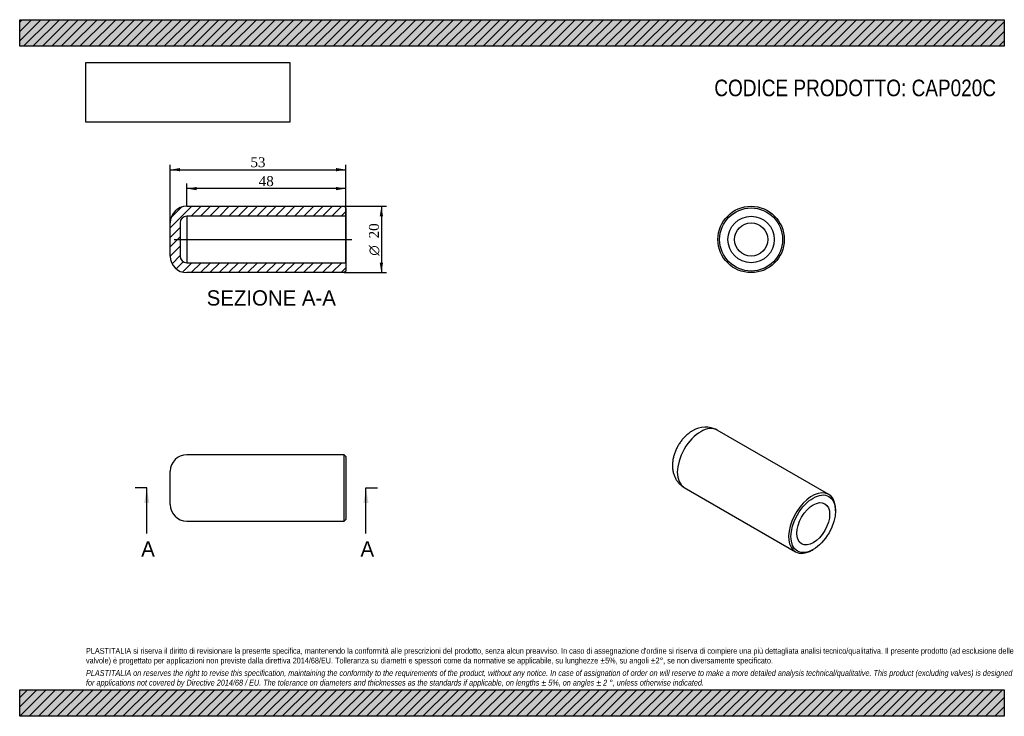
# Model space of a CAD drawing. Header units: millimetres. Extents: x 0 to 297, y 0 to 210.
import ezdxf
from ezdxf.enums import TextEntityAlignment as Align
from ezdxf.lldxf.tags import DXFTag

# ---------------------------------------------------------------- set-up
doc = ezdxf.new("R2010")
doc.units = ezdxf.units.MM
for name, color, linetype in [('CAP020C', 7, 'Continuous'), ('Default', 7, 'Continuous'), ('DV3_Default', 7, 'Continuous')]:
    doc.layers.add(name, color=color, linetype=linetype)
doc.styles.add('SEACAD_Solid_Edge_ANSI', font='seans.ttf')
doc.styles.add('SEACAD_Solid_Edge_ANSI1_Symbols', font='semeca1.ttf')
doc.styles.add('SEACAD_Times_New_Roman', font='times.ttf')
tags = doc.linetypes.add('CENTER2', pattern=[28.575, 19.05, -3.175, 3.175, -3.175]).pattern_tags.tags
tags[10:11] = [DXFTag(74, 4), DXFTag(75, 0), DXFTag(340, '0'), DXFTag(46, 0.0), DXFTag(50, 0.0), DXFTag(44, 0.0), DXFTag(45, 0.0)]
tags[8:9] = [DXFTag(74, 4), DXFTag(75, 0), DXFTag(340, '0'), DXFTag(46, 0.0), DXFTag(50, 0.0), DXFTag(44, 0.0), DXFTag(45, 0.0)]
tags[6:7] = [DXFTag(74, 4), DXFTag(75, 0), DXFTag(340, '0'), DXFTag(46, 0.0), DXFTag(50, 0.0), DXFTag(44, 0.0), DXFTag(45, 0.0)]
tags[4:5] = [DXFTag(74, 4), DXFTag(75, 0), DXFTag(340, '0'), DXFTag(46, 0.0), DXFTag(50, 0.0), DXFTag(44, 0.0), DXFTag(45, 0.0)]
doc.dimstyles.new('ANSImm', dxfattribs={"dimtxt": 3, "dimasz": 3, "dimexe": 1.5, "dimexo": 0, "dimgap": 0.75, "dimtad": 1, "dimdsep": 46, "dimtxsty": 'SEACAD_Times_New_Roman', "dimblk1": '_SE_FILLED', "dimblk2": '_SE_FILLED', "dimsah": 1, "dimcen": 1.5, "dimazin": 0, "dimtfac": 0.85, "dimtdec": 3, "dimtofl": 0, "dimtmove": 0, "dimatfit": 3, "dimfxl": 1, "dimarcsym": 0})
picture_1 = doc.add_image_def('image1.jpg', size_in_pixel=(4302, 1260))

# ---------------------------------------------------------------- blocks, each defined once
blk = doc.blocks.new('SE')
at = {"layer": 'CAP020C', "color": 7, "linetype": 'Continuous'}
for p, q in [((97.89, 78.86), (50.39, 78.86)), ((97.89, 58.86), (97.89, 78.86)), ((98.39, 78.36), (97.89, 78.86)), ((98.39, 78.36), (98.39, 59.36)), ((45.39, 63.86), (45.39, 73.86)), ((50.39, 58.86), (97.89, 58.86)), ((97.89, 58.86), (98.39, 59.36))]:
    blk.add_line(p, q, dxfattribs=at)
for centre, start, end in [((50.39, 73.86), 90, 180), ((50.39, 63.86), 180, 270)]:
    blk.add_arc(centre, 5, start, end, dxfattribs=at)
blk = doc.blocks.new('SE1')
at = {"layer": 'CAP020C', "color": 7, "linetype": 'Continuous'}
for p, q in [((244.02, 66.91), (210.43, 86.3)), ((200.43, 68.98), (234.02, 49.59)), ((246.09, 61.92), (246.09, 62.33)), ((239.02, 50.08), (239.37, 50.28))]:
    blk.add_line(p, q, dxfattribs=at)
blk.add_arc((206.89, 79.8), 7.39, 61.3813, 122.3531, dxfattribs=at)
for centre, start_param, end_param in [((205.43, 77.64), 3.141593, 6.283185), ((239.02, 58.25), 2.356194, 6.283185), ((239.02, 58.25), 0, 0.785398)]:
    blk.add_ellipse(centre, major_axis=(-5, -8.66), ratio=0.57735, start_param=start_param, end_param=end_param, dxfattribs=at)
for major_axis in [(4.75, 8.23), (-3.5, -6.06)]:
    blk.add_ellipse((239.37, 58.04), major_axis=major_axis, ratio=0.57735, dxfattribs=at)
blk.add_open_spline([(202.93, 86.05), (202.82, 85.98), (202.57, 85.84), (202.16, 85.56), (201.71, 85.23), (201.27, 84.87), (200.85, 84.48), (200.45, 84.07), (200.06, 83.64), (199.69, 83.2), (199.34, 82.73), (199.01, 82.26), (198.7, 81.76), (198.41, 81.26), (198.15, 80.74), (197.9, 80.21), (197.68, 79.67), (197.49, 79.12), (197.31, 78.56), (197.17, 78), (197.05, 77.43), (196.97, 76.85), (196.91, 76.27), (196.89, 75.7), (196.9, 75.12), (196.95, 74.56), (197.03, 74.01), (197.14, 73.47), (197.29, 72.95), (197.46, 72.45), (197.67, 71.97), (197.91, 71.52), (198.18, 71.09), (198.47, 70.68), (198.78, 70.31), (199.12, 69.95), (199.48, 69.63), (199.86, 69.34), (200.18, 69.12), (200.37, 69.02), (200.43, 68.98)], degree=3, knots=[0, 0, 0, 0, 0.017831, 0.045195, 0.072659, 0.100284, 0.127966, 0.15563, 0.183236, 0.210767, 0.238227, 0.265631, 0.293006, 0.320387, 0.347809, 0.375299, 0.402897, 0.430638, 0.458553, 0.486664, 0.514973, 0.543465, 0.572094, 0.600755, 0.629329, 0.657695, 0.685735, 0.713363, 0.740525, 0.767201, 0.793399, 0.819145, 0.844478, 0.869437, 0.894066, 0.918405, 0.942495, 0.966375, 0.99008, 1, 1, 1, 1], dxfattribs=at)
blk = doc.blocks.new('SE3')
at = {"color": 7, "linetype": 'Continuous', "style": 'SEACAD_Solid_Edge_ANSI'}
blk.add_text('A', height=4.6, dxfattribs=at).set_placement((36.66, 52.76), align=Align.TOP_LEFT)
blk = doc.blocks.new('SE4')
at = {"color": 7, "linetype": 'Continuous', "style": 'SEACAD_Solid_Edge_ANSI'}
blk.add_text('A', height=4.6, dxfattribs=at).set_placement((102.8, 52.76), align=Align.TOP_LEFT)
blk = doc.blocks.new('SEANNOT_GROUP')
at = {"linetype": 'Continuous'}
blk.add_hatch(color=7, dxfattribs=at).paths.add_polyline_path([(39.09, 64.26), (38.32, 68.86), (37.55, 64.26)])
at = {"color": 7, "linetype": 'Continuous'}
blk.add_lwpolyline([(38.32, 55.06), (38.32, 68.86)], dxfattribs=at)
blk = doc.blocks.new('SEANNOT_GROUP1')
at = {"linetype": 'Continuous'}
blk.add_hatch(color=7, dxfattribs=at).paths.add_polyline_path([(105.23, 64.26), (104.46, 68.86), (103.69, 64.26)])
at = {"color": 7, "linetype": 'Continuous'}
blk.add_lwpolyline([(104.46, 55.06), (104.46, 68.86)], dxfattribs=at)
blk = doc.blocks.new('SE2')
at = {"layer": 'Default', "color": 7, "linetype": 'CENTER2'}
for p, q in [((38.32, 68.86), (34.87, 68.86)), ((104.46, 68.86), (107.91, 68.86))]:
    blk.add_line(p, q, dxfattribs=at)
at = {"layer": 'Default', "color": 7, "linetype": 'CENTER2', "const_width": 0.0001}
blk.add_lwpolyline([(38.32, 68.86), (104.46, 68.86)], dxfattribs=at)
at = {"layer": 'Default'}
for name in ['SEANNOT_GROUP', 'SEANNOT_GROUP1', 'SE3', 'SE4']:
    blk.add_blockref(name, (0, 0), dxfattribs=at)
blk = doc.blocks.new('SE5')
at = {"layer": 'CAP020C', "linetype": 'Continuous'}
h = blk.add_hatch(dxfattribs=at)
h.set_pattern_fill('LINE', scale=0.62992, angle=45, style=0)
edge = h.paths.add_edge_path()
edge.add_line((98.39, 153.24), (97.89, 153.74))
edge.add_line((97.89, 153.74), (50.39, 153.74))
edge.add_arc((50.39, 148.74), 5, 90, 180)
edge.add_line((45.39, 148.74), (45.39, 138.74))
edge.add_arc((50.39, 138.74), 5, 180, 270)
edge.add_line((50.39, 133.74), (97.89, 133.74))
edge.add_line((97.89, 133.74), (98.39, 134.24))
edge.add_line((98.39, 134.24), (98.39, 136.74))
edge.add_line((98.39, 136.74), (50.39, 136.74))
edge.add_arc((50.39, 138.74), 2, 180, 270, ccw=False)
edge.add_line((48.39, 138.74), (48.39, 148.74))
edge.add_arc((50.39, 148.74), 2, 90, 180, ccw=False)
edge.add_line((50.39, 150.74), (98.39, 150.74))
edge.add_line((98.39, 150.74), (98.39, 153.24))
at = {"layer": 'CAP020C', "color": 7, "linetype": 'Continuous'}
for p, q in [((50.39, 153.74), (97.89, 153.74)), ((97.89, 153.74), (98.39, 153.24)), ((98.39, 153.24), (98.39, 150.74)), ((45.39, 138.74), (45.39, 148.74)), ((48.39, 148.74), (48.39, 138.74)), ((50.39, 150.74), (50.39, 136.74)), ((98.39, 150.74), (50.39, 150.74)), ((98.39, 150.74), (98.39, 136.74)), ((50.39, 136.74), (98.39, 136.74)), ((98.39, 136.74), (98.39, 134.24)), ((97.89, 133.74), (50.39, 133.74)), ((98.39, 134.24), (97.89, 133.74))]:
    blk.add_line(p, q, dxfattribs=at)
for centre, radius, start, end in [((50.39, 148.74), 5, 90, 180), ((50.39, 148.74), 2, 90, 180), ((50.39, 138.74), 5, 180, 270), ((50.39, 138.74), 2, 180, 270)]:
    blk.add_arc(centre, radius, start, end, dxfattribs=at)
at = {"layer": 'DV3_Default', "color": 7, "linetype": 'CENTER2'}
blk.add_line((46.64, 143.74), (100.14, 143.74), dxfattribs=at)
blk = doc.blocks.new('GDimGGroup')
at = {"layer": 'Default', "linetype": 'Continuous'}
for points in [[(109.6, 150.74), (109.1, 153.74), (108.6, 150.74)], [(109.6, 136.74), (108.6, 136.74), (109.1, 133.74)]]:
    blk.add_hatch(color=7, dxfattribs=at).paths.add_polyline_path(points)
at = {"layer": 'Default', "color": 7, "linetype": 'Continuous'}
for p, q in [((97.89, 153.74), (110.6, 153.74)), ((109.1, 153.74), (109.1, 133.74)), ((97.89, 133.74), (110.6, 133.74))]:
    blk.add_line(p, q, dxfattribs=at)
for s, style, p in [('20', 'SEACAD_Times_New_Roman', (105.35, 144.08)), ('O', 'SEACAD_Solid_Edge_ANSI1_Symbols', (105.35, 138.86))]:
    blk.add_text(s, height=3, rotation=90, dxfattribs=dict(at, style=style)).set_placement(p, align=Align.TOP_LEFT)
blk = doc.blocks.new('DMBLK1')
at = {"layer": 'Default', "linetype": 'Continuous'}
for points in [[(53.39, 159.59), (50.39, 159.09), (53.39, 158.59)], [(95.39, 159.59), (95.39, 158.59), (98.39, 159.09)]]:
    blk.add_hatch(color=7, dxfattribs=at).paths.add_polyline_path(points)
at = {"layer": 'Default', "color": 7, "linetype": 'Continuous'}
for p, q in [((50.39, 153.74), (50.39, 160.59)), ((98.39, 153.24), (98.39, 160.59)), ((98.39, 159.09), (50.39, 159.09))]:
    blk.add_line(p, q, dxfattribs=at)
at = {"layer": 'Default', "color": 7, "linetype": 'Continuous', "style": 'SEACAD_Times_New_Roman'}
blk.add_text('48', height=3, dxfattribs=at).set_placement((72.11, 162.84), align=Align.TOP_LEFT)
blk = doc.blocks.new('_SE_FILLED')
at = {"color": 0}
blk.add_line((0, 0), (-1, 0), dxfattribs=at)
blk.add_solid([(0, 0), (-1, -0.1665), (-1, 0.1665), (0, 0)], dxfattribs=at)
blk = doc.blocks.new('DMBLK2')
at = {"layer": 'Default', "linetype": 'Continuous'}
for points in [[(48.39, 165.29), (45.39, 164.79), (48.39, 164.29)], [(95.39, 165.29), (95.39, 164.29), (98.39, 164.79)]]:
    blk.add_hatch(color=7, dxfattribs=at).paths.add_polyline_path(points)
at = {"layer": 'Default', "color": 7, "linetype": 'Continuous'}
for p, q in [((45.39, 143.74), (45.39, 166.29)), ((45.39, 164.79), (98.39, 164.79)), ((98.39, 136.74), (98.39, 166.29))]:
    blk.add_line(p, q, dxfattribs=at)
at = {"layer": 'Default', "color": 7, "linetype": 'Continuous', "style": 'SEACAD_Times_New_Roman'}
blk.add_text('53', height=3, dxfattribs=at).set_placement((69.61, 168.54), align=Align.TOP_LEFT)
blk = doc.blocks.new('SE6')
at = {"layer": 'CAP020C', "color": 7, "linetype": 'Continuous'}
for radius in [10, 9.5, 7, 5]:
    blk.add_circle((220.63, 143.74), radius, dxfattribs=at)

msp = doc.modelspace()

# ---------------------------------------------------------------- hatches: boundary and pattern name
at = {"layer": 'Default', "linetype": 'Continuous'}
h = msp.add_hatch(dxfattribs=at)
h.set_pattern_fill('LINE', scale=0.62992, angle=45, style=0)
h.paths.add_polyline_path([(297, 202), (297, 210), (0, 210), (0, 202)])
for points in [[(297, 202), (297, 210), (0, 210), (0, 202)], [(297, 0), (297, 8), (0, 8), (0, 0)]]:
    msp.add_hatch(color=7, dxfattribs=at).paths.add_polyline_path(points)
h = msp.add_hatch(dxfattribs=at)
h.set_pattern_fill('LINE', scale=0.62992, angle=45, style=0)
h.paths.add_polyline_path([(297, 0), (297, 8), (0, 8), (0, 0)])

# ---------------------------------------------------------------- linework, layer by layer
at = {"layer": 'Default', "color": 7, "linetype": 'Continuous'}
for p, q in [((0, 210), (297, 210)), ((0, 202), (0, 210)), ((297, 210), (297, 202)), ((297, 202), (0, 202)), ((0, 8), (297, 8)), ((0, 0), (0, 8)), ((297, 8), (297, 0)), ((297, 0), (0, 0))]:
    msp.add_line(p, q, dxfattribs=at)

# ---------------------------------------------------------------- block references
at = {"layer": 'Default'}
for name in ['SE5', 'GDimGGroup', 'SE6', 'SE1', 'SE', 'SE2']:
    msp.add_blockref(name, (0, 0), dxfattribs=at)

# ---------------------------------------------------------------- texts
at = {"layer": 'Default', "color": 7, "linetype": 'Continuous', "style": 'SEACAD_Solid_Edge_ANSI'}
msp.add_text('SEZIONE A-A', height=4.6, dxfattribs=at).set_placement((56.409, 128.428), align=Align.TOP_LEFT)
at = {"layer": 'Default', "attachment_point": 1}
for s, insert, char_height, width in [('{\\fArial Narrow|b0||i0||c0|p34;\\C7;\\H5.;\\W1.;CODICE PRODOTTO: CAP020C}', (209.528, 191.934), 5, 92.75001), ("{\\fArial Narrow|b0||i0||c0|p34;\\C7;\\H1.75;\\W1.;PLASTITALIA si riserva il diritto di revisionare la presente specifica, mantenendo la conformità alle prescrizioni del prodotto, senza alcun preavviso. In caso di assegnazione d'ordine si riserva di compiere una più dettagliata analisi tecnico/qualitativa. Il presente prodotto (ad esclusione delle \\P}{\\fArial Narrow|b0||i0||c0|p34;\\C7;\\H1.75;\\W1.;valvole) è progettato per applicazioni non previste dalla direttiva 2014/68/EU. Tolleranza su diametri e spessori come da normative se applicabile, su lunghezze ±5%, su angoli ±2°, se non diversamente specificato.\\P}{\\fArial Narrow|b0||i0||c0|p34;\\C7;\\H0.5;\\W1.;   \\P}{\\fArial Narrow|b0||i1||c0|p34;\\C7;\\H1.75;\\W1.;PLASTITALIA on reserves the right to revise this specification, maintaining the conformity to the requirements of the product, without any notice. In case of assignation of order on will reserve to make a more detailed analysis technical/qualitative. This product (excluding valves) is designed \\P}{\\fArial Narrow|b0||i1||c0|p34;\\C7;\\H1.75;\\W1.;for applications not covered by Directive 2014/68 / EU. The tolerance on diameters and thicknesses as the standards if applicable, on lengths ± 5%, on angles ± 2 °, unless otherwise indicated.\\P}", (20, 20.602), 1.75, 257)]:
    msp.add_mtext(s, dxfattribs=dict(at, insert=insert, char_height=char_height, width=width))

# ---------------------------------------------------------------- dimensions: what is measured, and where the dimension line sits
at = {"layer": 'Default', "color": 7, "linetype": 'Continuous'}
for base, p1, p2, picture, middle in [((98.388, 164.79), (45.388, 143.743), (98.388, 134.243), 'DMBLK2', (71.888, 164.79)), ((50.388, 159.087), (98.388, 153.243), (50.388, 153.743), 'DMBLK1', (74.388, 159.087))]:
    dim = msp.add_linear_dim(base=base, p1=p1, p2=p2, text='\\A1;<>', dimstyle='ANSImm', dxfattribs=at)
    dim.commit()
    dim.dimension.update_dxf_attribs({"geometry": picture, "text_midpoint": middle, "dimtype": 160})

# ---------------------------------------------------------------- pictures from other files: only their frames are drawn
image = msp.add_image(picture_1, insert=(20, 179.103), size_in_units=(61.457, 18))
image.dxf.flags = 7

doc.saveas('drawing.dxf')
